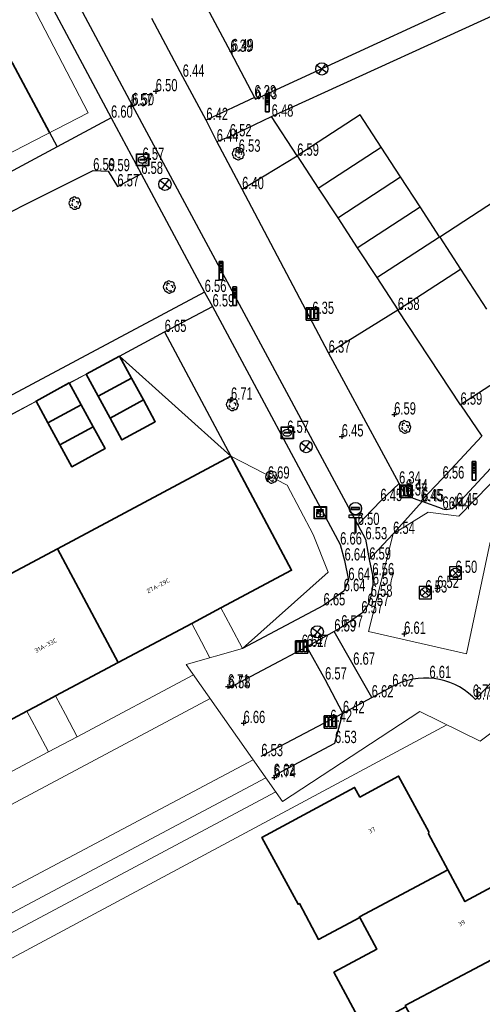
# Model space of a CAD drawing. Header units: metres. Extents: x 154991 to 155595, y 461305 to 461800.
# Tile 46 of 88: x 155277 to 155314, y 461395 to 461475. Entities that reach past the tile are written whole.
import ezdxf
from ezdxf.enums import TextEntityAlignment as Align

# ---------------------------------------------------------------- set-up
doc = ezdxf.new("R2010")
doc.units = ezdxf.units.M
for name, color, linetype in [('AFSLUITPAAL', 1, 'Continuous'), ('B01', 204, 'Continuous'), ('B07', 230, 'Continuous'), ('BOOM', 1, 'Continuous'), ('BRANDKRAAN', 204, 'Continuous'), ('ELECTRAKAST', 153, 'Continuous'), ('GMV', 1, 'Continuous'), ('GMV text', 1, 'Continuous'), ('KOLK', 1, 'Continuous'), ('LICHTMAST', 1, 'Continuous'), ('M02', 102, 'Continuous'), ('RIOOLPUT', 1, 'Continuous'), ('VERKEERSBORD', 1, 'Continuous'), ('WATERLEIDINGPUT', 1, 'Continuous')]:
    doc.layers.add(name, color=color, linetype=linetype)
for name, color, linetype, lineweight in [('B-WE-GR-BEPLANTING_CULTUUR_BODEMBEDEKKER-GV', 90, 'Continuous', 18), ('B-WE-IE-TERREINAFSCHEIDING_KUNSTMATIG_HEKWERK-G', 20, 'IE-TERREINAFSCHEIDING_KUNSTMATIG-SO', 18), ('B-WE-OG-BEBOUWING-GV', 7, 'Continuous', 35), ('B-WE-OG-BEBOUWING-T18', 10, 'Continuous', 18), ('B-WE-OG-TERREIN_ERF-GV', 7, 'Continuous', 18), ('B-WE-VH-VERHARDING_ASFALT-GV', 252, 'Continuous', 18), ('B-WE-VH-VERHARDING_BETONSTRAATSTEEN-GV', 7, 'Continuous', 18), ('B-WE-VH-VERHARDING_TEGEL-GV', 252, 'Continuous', 18)]:
    doc.layers.add(name, color=color, linetype=linetype, lineweight=lineweight)
doc.layers.add('X-XX-AL-HULPLIJN-G', color=210, linetype='Continuous', lineweight=18, plot=False)
doc.styles.add('NLCS-ISO-M200-T18', font='NLCS-ISO.ttf', dxfattribs={"height": 0.36})
doc.linetypes.add('IE-TERREINAFSCHEIDING_KUNSTMATIG-SO', pattern='A,4,[82,NLCS.SHX,S=0.75,R=90,X=0,Y=0],4,-2', length=10)

# ---------------------------------------------------------------- blocks, each defined once
blk = doc.blocks.new('HOOGTEPUNT', base_point=(155115.983561, 461420.975541))
at = {"layer": 'M02'}
for points in [[(155115.983561, 461421.175541, 0), (155115.983561, 461420.975541, 0), (155115.983561, 461420.775541, 0)], [(155115.783561, 461420.975541, 0), (155115.983561, 461420.975541, 0), (155116.183561, 461420.975541, 0)]]:
    blk.add_polyline3d(points, dxfattribs=at)
blk = doc.blocks.new('RIOOLPUT', base_point=(155111.642364, 461649.747199))
at = {"layer": 'RIOOLPUT'}
blk.add_polyline3d([(155111.142364, 461650.247199, 0), (155111.142364, 461649.247199, 0), (155112.142364, 461649.247199, 0), (155112.142364, 461650.247199, 0)], close=True, dxfattribs=at)
for points in [[(155111.359522, 461650.030042, 0), (155111.925207, 461649.464357, 0)], [(155111.360446, 461649.465282, 0), (155111.926259, 461650.031094, 0)]]:
    blk.add_polyline3d(points, dxfattribs=at)
blk.add_circle((155111.642364, 461649.747199), 0.4, dxfattribs=at)
blk = doc.blocks.new('IMG-WATERLEIDINGPUT', base_point=(155108.622899, 461548.274535))
at = {"layer": 'WATERLEIDINGPUT'}
blk.add_polyline3d([(155108.122899, 461548.774535, 0), (155109.122899, 461548.774535, 0), (155109.122899, 461547.774535, 0), (155108.122899, 461547.774535, 0)], close=True, dxfattribs=at)
for points in [[(155108.159546, 461547.837546, 0), (155108.159546, 461548.71665, 0)], [(155108.181145, 461548.738249, 0), (155109.060711, 461548.738249, 0)], [(155109.08231, 461548.71665, 0), (155109.08231, 461547.837546, 0)], [(155109.060711, 461547.815946, 0), (155108.181145, 461547.815946, 0)], [(155108.428947, 461548.319173, 0), (155108.807801, 461548.319173, 0)], [(155108.807801, 461548.242279, 0), (155108.428947, 461548.242279, 0)]]:
    blk.add_polyline3d(points, dxfattribs=at)
for centre, radius, start, end in [((155108.181145, 461548.71665), 0.0216, 90, 180), ((155108.6049, 461548.130087), 0.411039, 88.615315, 142.645462), ((155108.631656, 461548.130318), 0.411032, 38.321444, 92.345755), ((155109.060711, 461548.71665), 0.0216, 0, 90), ((155108.181145, 461547.837546), 0.0216, 180, 270), ((155108.472824, 461548.275493), 0.220693, 151.888112, 235.200633), ((155108.617701, 461548.530876), 0.513782, 238.188568, 271.964555), ((155108.43507, 461548.280726), 0.038931, 99.048842, 260.951158), ((155108.61088, 461548.533498), 0.51668, 272.710601, 302.730871), ((155108.801513, 461548.280726), 0.038957, 279.287799, 80.712201), ((155108.761254, 461548.277928), 0.220693, 305.766514, 29.079035), ((155109.060711, 461547.837546), 0.0216, 270, 0)]:
    blk.add_arc(centre, radius, start, end, dxfattribs=at)
blk = doc.blocks.new('KOLK', base_point=(155111.642364, 461649.747199))
at = {"layer": 'KOLK'}
blk.add_polyline3d([(155111.142364, 461649.247199, 0), (155112.142364, 461649.247199, 0), (155112.142364, 461650.247199, 0), (155111.142364, 461650.247199, 0), (155111.142364, 461649.247199, 0), (155111.142364, 461650.247199, 0), (155112.142364, 461650.247199, 0), (155112.142364, 461649.247199, 0)], dxfattribs=at)
for points in [[(155111.242364, 461650.147199, 0), (155111.442364, 461650.147199, 0), (155111.442364, 461649.347199, 0), (155111.242364, 461649.347199, 0)], [(155111.542364, 461650.147199, 0), (155111.742364, 461650.147199, 0), (155111.742364, 461649.347199, 0), (155111.542364, 461649.347199, 0)], [(155111.842364, 461650.147199, 0), (155112.042364, 461650.147199, 0), (155112.042364, 461649.347199, 0), (155111.842364, 461649.347199, 0)]]:
    blk.add_polyline3d(points, close=True, dxfattribs=at)
blk = doc.blocks.new('VERKEERSBORD', base_point=(155108.622899, 461649.747199))
at = {"layer": 'VERKEERSBORD'}
for points in [[(155108.487462, 461650.582699, 0), (155108.487462, 461650.522199, 0), (155108.752837, 461650.522199, 0), (155108.752837, 461650.583387, 0)], [(155108.487462, 461650.582699, 0), (155108.487462, 461650.522199, 0), (155108.752837, 461650.522199, 0), (155108.752837, 461650.583387, 0)], [(155108.487462, 461650.582699, 0), (155108.752837, 461650.583387, 0), (155108.752837, 461650.522199, 0), (155108.487462, 461650.522199, 0)], [(155108.422899, 461650.347199, 0), (155108.822899, 461650.347199, 0), (155108.822899, 461650.247199, 0), (155108.632899, 461650.247199, 0), (155108.612899, 461650.247199, 0), (155108.422899, 461650.247199, 0)], [(155108.422899, 461650.347199, 0), (155108.822899, 461650.347199, 0), (155108.822899, 461650.247199, 0), (155108.632899, 461650.247199, 0), (155108.612899, 461650.247199, 0), (155108.422899, 461650.247199, 0)], [(155108.632899, 461650.247199, 0), (155108.632899, 461649.747199, 0), (155108.612899, 461649.747199, 0), (155108.612899, 461650.247199, 0)]]:
    blk.add_polyline3d(points, close=True, dxfattribs=at)
for points in [[(155108.612899, 461650.247199, 0), (155108.612899, 461649.747199, 0)], [(155108.632899, 461650.247199, 0), (155108.632899, 461649.747199, 0), (155108.612899, 461649.747199, 0)]]:
    blk.add_polyline3d(points, dxfattribs=at)
blk.add_circle((155108.622899, 461650.547199), 0.2, dxfattribs=at)
blk.add_circle((155108.622899, 461650.547199), 0.2, dxfattribs=at)
blk = doc.blocks.new('LICHTMAST-LM', base_point=(155108.622899, 461649.747199))
at = {"layer": 'LICHTMAST'}
for points in [[(155108.222899, 461650.047199, 0), (155109.022899, 461649.447199, 0)], [(155108.922899, 461650.147199, 0), (155108.322899, 461649.347199, 0)]]:
    blk.add_polyline3d(points, dxfattribs=at)
blk.add_circle((155108.622899, 461649.747199), 0.5, dxfattribs=at)
blk = doc.blocks.new('IMG-ELEKTRAKAST', base_point=(155108.622899, 461548.274535))
at = {"layer": 'ELECTRAKAST'}
for points in [[(155108.122899, 461548.774535, 0), (155109.122899, 461548.774535, 0), (155109.122899, 461547.774535, 0), (155108.122899, 461547.774535, 0)], [(155108.361131, 461548.538515, 0), (155108.872581, 461548.538515, 0), (155108.872581, 461548.461939, 0), (155108.361131, 461548.461939, 0)], [(155108.361131, 461548.381224, 0), (155108.872581, 461548.381224, 0), (155108.872581, 461547.942466, 0), (155108.361131, 461547.942466, 0)]]:
    blk.add_polyline3d(points, close=True, dxfattribs=at)
for points in [[(155108.159546, 461547.837546, 0), (155108.159546, 461548.71665, 0)], [(155108.181145, 461548.738249, 0), (155109.060711, 461548.738249, 0)], [(155109.08231, 461548.71665, 0), (155109.08231, 461547.837546, 0)], [(155109.060711, 461547.815946, 0), (155108.181145, 461547.815946, 0)], [(155108.666705, 461548.362146, 0), (155108.566705, 461548.162146, 0), (155108.666705, 461548.162146, 0), (155108.566705, 461547.962146, 0)]]:
    blk.add_polyline3d(points, dxfattribs=at)
for centre, radius, start, end in [((155108.181145, 461548.71665), 0.0216, 90, 180), ((155109.060711, 461548.71665), 0.0216, 0, 90), ((155108.181145, 461547.837546), 0.0216, 180, 270), ((155108.446027, 461548.24049), 0.035426, 90, 270), ((155108.446027, 461548.24049), 0.035426, 270, 90), ((155109.060711, 461547.837546), 0.0216, 270, 0)]:
    blk.add_arc(centre, radius, start, end, dxfattribs=at)
blk = doc.blocks.new('BOOM', base_point=(155108.622899, 461548.274535))
at = {"layer": 'BOOM'}
for centre, radius, start, end in [((155108.372899, 461548.524535), 0.158114, 71.565051, 198.434949), ((155108.372899, 461548.524535), 0.158114, 71.565051, 198.434949), ((155108.518263, 461548.448649), 0.120777, 31.865611, 217.853307), ((155108.572899, 461548.624535), 0.158114, 18.434949, 161.565051), ((155108.572899, 461548.624535), 0.158114, 18.434949, 161.565051), ((155108.812875, 461548.489269), 0.205959, 332.06579, 115.90362), ((155108.812875, 461548.489269), 0.205959, 332.06579, 115.90362), ((155108.372899, 461548.274535), 0.25, 126.869898, 233.130102), ((155108.372899, 461548.274535), 0.25, 126.869898, 233.130102), ((155108.321787, 461548.024535), 0.11081, 153.17782, 293.001444), ((155108.321787, 461548.024535), 0.11081, 153.17782, 293.001444), ((155108.445065, 461548.176059), 0.087156, 120.494353, 299.107534), ((155108.609924, 461548.050485), 0.276255, 207.591124, 320.438098), ((155108.609924, 461548.050485), 0.276255, 207.591124, 320.438098), ((155108.659777, 461548.056729), 0.119188, 202.088508, 359.606186), ((155108.788223, 461548.272242), 0.121571, 323.70867, 121.149856), ((155108.872899, 461548.024535), 0.158114, 251.565051, 18.434949), ((155108.872899, 461548.024535), 0.158114, 251.565051, 18.434949), ((155108.933756, 461548.227037), 0.176645, 300.30792, 69.770414), ((155108.933756, 461548.227037), 0.176645, 300.30792, 69.770414)]:
    blk.add_arc(centre, radius, start, end, dxfattribs=at)
blk = doc.blocks.new('AFSLUITPAAL', base_point=(155108.622899, 461548.274535))
at = {"layer": 'AFSLUITPAAL'}
for points in [[(155108.522899, 461549.274535, 0), (155108.522899, 461549.174535, 0), (155108.522899, 461549.074535, 0), (155108.522899, 461548.974535, 0), (155108.522899, 461548.874535, 0), (155108.522899, 461548.774535, 0), (155108.522899, 461548.674535, 0), (155108.522899, 461548.274535, 0), (155108.722899, 461548.274535, 0), (155108.722899, 461548.474535, 0), (155108.722899, 461548.674535, 0), (155108.722899, 461548.774535, 0), (155108.722899, 461548.874535, 0), (155108.722899, 461548.974535, 0), (155108.722899, 461549.074535, 0), (155108.722899, 461549.174535, 0), (155108.722899, 461549.274535, 0)], [(155108.522899, 461549.274535, 0), (155108.722899, 461549.274535, 0), (155108.722899, 461549.174535, 0), (155108.522899, 461549.174535, 0)], [(155108.722899, 461549.174535, 0), (155108.722899, 461549.074535, 0), (155108.522899, 461549.074535, 0), (155108.522899, 461549.174535, 0)], [(155108.722899, 461549.074535, 0), (155108.722899, 461548.974535, 0), (155108.522899, 461548.974535, 0), (155108.522899, 461549.074535, 0)], [(155108.722899, 461548.974535, 0), (155108.722899, 461548.874535, 0), (155108.522899, 461548.874535, 0), (155108.522899, 461548.974535, 0)], [(155108.722899, 461548.874535, 0), (155108.722899, 461548.774535, 0), (155108.522899, 461548.774535, 0), (155108.522899, 461548.874535, 0)], [(155108.722899, 461548.774535, 0), (155108.722899, 461548.674535, 0), (155108.522899, 461548.674535, 0), (155108.522899, 461548.774535, 0)], [(155108.722899, 461548.674535, 0), (155108.722899, 461548.474535, 0), (155108.722899, 461548.274535, 0), (155108.522899, 461548.274535, 0), (155108.522899, 461548.674535, 0)]]:
    blk.add_polyline3d(points, close=True, dxfattribs=at)
for points in [[(155108.522899, 461549.174535, 0), (155108.722899, 461549.174535, 0)], [(155108.522899, 461549.074535, 0), (155108.722899, 461549.074535, 0)], [(155108.522899, 461548.974535, 0), (155108.722899, 461548.974535, 0)], [(155108.522899, 461548.874535, 0), (155108.722899, 461548.874535, 0)], [(155108.522899, 461548.774535, 0), (155108.722899, 461548.774535, 0)], [(155108.522899, 461548.674535, 0), (155108.722899, 461548.674535, 0)]]:
    blk.add_polyline3d(points, dxfattribs=at)
blk = doc.blocks.new('IMG-BRANDKRAAN-_OF_PUT', base_point=(155108.622899, 461548.274535))
at = {"layer": 'BRANDKRAAN'}
blk.add_polyline3d([(155108.122899, 461548.774535, 0), (155109.122899, 461548.774535, 0), (155109.122899, 461547.774535, 0), (155108.122899, 461547.774535, 0)], close=True, dxfattribs=at)
for points in [[(155108.159546, 461547.837546, 0), (155108.159546, 461548.71665, 0)], [(155108.181145, 461548.738249, 0), (155109.060711, 461548.738249, 0)], [(155109.08231, 461548.71665, 0), (155109.08231, 461547.837546, 0)], [(155109.060711, 461547.815946, 0), (155108.181145, 461547.815946, 0)], [(155108.428947, 461548.319173, 0), (155108.807801, 461548.319173, 0)], [(155108.807801, 461548.242279, 0), (155108.428947, 461548.242279, 0)]]:
    blk.add_polyline3d(points, dxfattribs=at)
for centre, radius, start, end in [((155108.181145, 461548.71665), 0.0216, 90, 180), ((155108.6049, 461548.130087), 0.411039, 88.615315, 142.645462), ((155108.631656, 461548.130318), 0.411032, 38.321444, 92.345755), ((155109.060711, 461548.71665), 0.0216, 0, 90), ((155108.181145, 461547.837546), 0.0216, 180, 270), ((155108.472824, 461548.275493), 0.220693, 151.888112, 235.200633), ((155108.617701, 461548.530876), 0.513782, 238.188568, 271.964555), ((155108.43507, 461548.280726), 0.038931, 99.048842, 260.951158), ((155108.61088, 461548.533498), 0.51668, 272.710601, 302.730871), ((155108.801513, 461548.280726), 0.038957, 279.287799, 80.712201), ((155108.761254, 461548.277928), 0.220693, 305.766514, 29.079035), ((155109.060711, 461547.837546), 0.0216, 270, 0)]:
    blk.add_arc(centre, radius, start, end, dxfattribs=at)

msp = doc.modelspace()

# ---------------------------------------------------------------- linework, layer by layer
at = {"layer": 'B-WE-GR-BEPLANTING_CULTUUR_BODEMBEDEKKER-GV', "flags": 128}
for points in [[(155293.777, 461439.86), (155298.717, 461430.585), (155292.953, 461427.515), (155293.758, 461426.005), (155294.717, 461424.204)], [(155292.075, 461423.461), (155291.391, 461424.746), (155290.587, 461426.255), (155284.595, 461423.064), (155279.505, 461420.353), (155280.308, 461418.844), (155281.27, 461417.039), (155290.729, 461422.075)], [(155248.363, 461386.804), (155247.575, 461387.029), (155250.151, 461382.475), (155250.821, 461382.67), (155251.97, 461382.508), (155252.656, 461382.173), (155253.632, 461381.479), (155251.401, 461385.849), (155311.342, 461418.007)], [(155297.427, 461412.549), (155263.927, 461394.693), (155262.663, 461394.074)]]:
    msp.add_lwpolyline(points, dxfattribs=at)
msp.add_lwpolyline([(155270.473, 461415.542), (155266.115, 461413.221), (155266.917, 461411.714), (155267.877, 461409.912), (155278.944, 461415.801), (155277.982, 461417.606), (155277.179, 461419.114)], close=True, dxfattribs=at)
at = {"layer": 'B-WE-IE-TERREINAFSCHEIDING_KUNSTMATIG_HEKWERK-G', "flags": 128}
msp.add_lwpolyline([(155253.632, 461381.479), (155251.401, 461385.849), (155311.342, 461418.007)], dxfattribs=at)
at = {"layer": 'B-WE-OG-BEBOUWING-GV', "flags": 128}
msp.add_lwpolyline([(155279.019, 461466.206), (155276.002, 461471.857), (155271.285, 461469.339), (155271.218, 461469.465), (155266.958, 461467.177), (155268.039, 461465.176), (155272.289, 461467.458), (155274.275, 461463.76)], dxfattribs=at)
for points in [[(155282.005, 461446.535), (155282.974, 461444.756), (155285.682, 461446.231), (155284.713, 461448.01)], [(155283.943, 461442.976), (155286.651, 461444.451), (155285.682, 461446.231), (155282.974, 461444.756)], [(155278.887, 461442.575), (155281.593, 461444.05), (155280.623, 461445.829), (155277.917, 461444.354)], [(155286.651, 461444.451), (155283.943, 461442.976), (155284.912, 461441.197), (155287.62, 461442.672)], [(155279.857, 461440.796), (155282.563, 461442.271), (155281.593, 461444.05), (155278.887, 461442.575)], [(155282.563, 461442.271), (155279.857, 461440.796), (155280.827, 461439.017), (155283.533, 461440.492)], [(155279.655, 461432.339), (155284.595, 461423.064), (155290.587, 461426.255), (155292.953, 461427.515), (155298.717, 461430.585), (155293.777, 461439.86)], [(155265.533, 461424.817), (155270.473, 461415.542), (155277.179, 461419.114), (155277.837, 461419.464), (155279.259, 461420.222), (155279.505, 461420.353), (155284.595, 461423.064), (155279.655, 461432.339)], [(155304.261, 461402.33), (155304.232, 461402.384), (155311.424, 461406.207), (155309.849, 461409.126), (155309.868, 461409.298), (155307.422, 461413.827), (155304.269, 461412.124), (155303.842, 461412.914), (155296.298, 461408.838), (155299.239, 461403.394), (155299.356, 461403.457), (155300.89, 461400.54)], [(155311.424, 461406.207), (155304.232, 461402.384), (155304.261, 461402.33), (155305.662, 461399.753), (155302.154, 461397.861), (155304.646, 461393.242), (155308.018, 461395.06), (155307.969, 461395.15), (155317.789, 461400.36), (155317.802, 461400.337), (155317.89, 461400.384), (155315.399, 461405.004), (155312.822, 461403.614)], [(155311.879, 461387.91), (155321.749, 461393.277), (155319.332, 461397.754), (155319.245, 461397.707), (155317.802, 461400.337), (155317.789, 461400.36), (155307.969, 461395.15), (155308.018, 461395.06)]]:
    msp.add_lwpolyline(points, close=True, dxfattribs=at)
at = {"layer": 'B-WE-OG-TERREIN_ERF-GV', "flags": 128}
for points in [[(155237.056, 461544.819), (155237.056, 461544.818), (155240.685, 461538.021), (155244.216, 461531.404), (155247.748, 461524.788), (155251.28, 461518.172), (155254.812, 461511.555), (155258.343, 461504.939), (155261.875, 461498.322), (155265.407, 461491.706), (155268.939, 461485.09), (155272.471, 461478.473), (155276.002, 461471.857), (155279.019, 461466.206)], [(155284.713, 461448.01), (155285.682, 461446.231), (155286.651, 461444.451), (155287.62, 461442.672), (155284.912, 461441.197), (155283.943, 461442.976), (155282.974, 461444.756), (155282.005, 461446.535), (155280.623, 461445.829), (155281.593, 461444.05), (155282.563, 461442.271), (155283.533, 461440.492), (155280.827, 461439.017), (155279.857, 461440.796), (155278.887, 461442.575), (155277.917, 461444.354), (155271.296, 461440.849)], [(155265.533, 461424.817), (155279.655, 461432.339), (155293.777, 461439.86)], [(155311.342, 461418.007), (155251.401, 461385.849), (155253.632, 461381.479), (155270.131, 461350.902), (155273.323, 461345.155), (155287.005, 461352.562), (155304.397, 461361.976), (155304.394, 461361.981), (155287.058, 461393.378), (155288.315, 461394.071), (155305.545, 461362.605), (155336.216, 461379.174), (155323.459, 461402.978), (155315.395, 461417.676)], [(155304.646, 461393.242), (155302.154, 461397.861), (155305.662, 461399.753), (155304.261, 461402.33), (155300.89, 461400.54), (155299.356, 461403.457), (155299.239, 461403.394), (155296.298, 461408.838), (155303.842, 461412.914), (155304.269, 461412.124), (155307.422, 461413.827), (155309.868, 461409.298), (155309.849, 461409.126), (155311.424, 461406.207), (155312.822, 461403.614), (155315.399, 461405.004), (155317.89, 461400.384), (155317.802, 461400.337), (155319.245, 461397.707), (155319.332, 461397.754), (155321.749, 461393.277)]]:
    msp.add_lwpolyline(points, dxfattribs=at)
at = {"layer": 'B-WE-VH-VERHARDING_ASFALT-GV', "flags": 128}
for points in [[(155292.079, 461420.156), (155268.103, 461407.372)], [(155230.72, 461382.593), (155230.74, 461382.603), (155238.2, 461385.848), (155245.599, 461389.228), (155261.189, 461396.915), (155262.379, 461397.537), (155295.596, 461415.153)]]:
    msp.add_lwpolyline(points, dxfattribs=at)
at = {"layer": 'B-WE-VH-VERHARDING_BETONSTRAATSTEEN-GV', "flags": 128}
for points in [[(155294.717, 461424.204), (155293.758, 461426.005), (155292.953, 461427.515), (155290.587, 461426.255), (155291.391, 461424.746), (155292.075, 461423.461)], [(155295.596, 461415.153), (155262.379, 461397.537), (155261.189, 461396.915), (155245.599, 461389.228), (155248.196, 461388.317), (155255.5, 461392.001), (155262.03, 461395.303), (155262.801, 461395.693), (155296.624, 461413.693)]]:
    msp.add_lwpolyline(points, dxfattribs=at)
msp.add_lwpolyline([(155279.259, 461420.222), (155277.837, 461419.464), (155277.179, 461419.114), (155277.982, 461417.606), (155278.944, 461415.801), (155281.27, 461417.039), (155280.308, 461418.844), (155279.505, 461420.353)], close=True, dxfattribs=at)
at = {"layer": 'B-WE-VH-VERHARDING_TEGEL-GV', "flags": 128}
for points in [[(155271.296, 461440.849), (155277.917, 461444.354), (155280.623, 461445.829), (155282.005, 461446.535), (155284.713, 461448.01)], [(155290.729, 461422.075), (155281.27, 461417.039), (155278.944, 461415.801), (155267.877, 461409.912), (155265.205, 461408.489), (155264.114, 461407.904), (155258.695, 461404.998), (155259.736, 461403.889), (155260.074, 461403.221)], [(155268.103, 461407.372), (155292.079, 461420.156)], [(155296.624, 461413.693), (155262.801, 461395.693), (155262.03, 461395.303), (155255.5, 461392.001), (155248.196, 461388.317), (155245.599, 461389.228)], [(155262.663, 461394.074), (155263.927, 461394.693), (155297.427, 461412.549)]]:
    msp.add_lwpolyline(points, dxfattribs=at)
at = {"layer": 'B01'}
for points in [[(155234.701, 461537.896), (155232.348, 461542.308), (155237.056, 461544.818), (155279.629, 461465.062), (155274.931, 461462.539), (155272.289, 461467.458), (155268.039, 461465.176)], [(155317.186, 461461.873), (155310.769, 461457.705), (155310.749, 461457.737), (155309.169, 461460.169), (155307.589, 461462.601), (155306.009, 461465.033), (155304.297, 461467.668), (155299.171, 461464.324), (155300.888, 461461.692), (155302.473, 461459.263), (155304.057, 461456.834), (155305.642, 461454.405), (155307.359, 461451.773), (155312.461, 461455.101), (155314.572, 461451.851)]]:
    msp.add_lwpolyline(points, dxfattribs=at)
at = {"layer": 'B07'}
for points in [[(155300.888, 461461.692), (155306.009, 461465.033)], [(155302.473, 461459.263), (155307.589, 461462.601)], [(155304.057, 461456.834), (155309.169, 461460.169)], [(155305.642, 461454.405), (155310.749, 461457.737)], [(155310.769, 461457.705), (155312.461, 461455.101)]]:
    msp.add_lwpolyline(points, dxfattribs=at)
at = {"layer": 'GMV'}
for points in [[(155232.887, 461567.659), (155233.757, 461566.002), (155234.231, 461565.078), (155235.129, 461563.427), (155241.707, 461551.059), (155254.307, 461527.393), (155269.325, 461499.152), (155285.752, 461468.438), (155304.097, 461434.271), (155304.724, 461433.103), (155305.032, 461431.45), (155305.288, 461430.176), (155305.321, 461429.414), (155305.153, 461428.426)], [(155237.056, 461544.818), (155236.956, 461545.007), (155241.419, 461547.394), (155252.935, 461525.745), (155267.794, 461497.834), (155284.023, 461467.422), (155279.629, 461465.062)], [(155295.687, 461469.074), (155295.765, 461468.926), (155318.646, 461479.478), (155350.307, 461494.191), (155345.941, 461502.312)], [(155299.171, 461464.324), (155297.091, 461467.511), (155318.479, 461477.325), (155351.204, 461492.534), (155352.868, 461489.406), (155357.155, 461481.52), (155359.13, 461477.857), (155357.96, 461473.848), (155353.711, 461471.056), (155325.496, 461452.573), (155317.308, 461447.211), (155312.461, 461444.06), (155307.359, 461451.773)], [(155282.051, 461485.396), (155286.038, 461487.232), (155293.739, 461472.782), (155295.687, 461469.074), (155291.773, 461467.23)], [(155310.989, 461435.592), (155309.336, 461436.173), (155309.236, 461436.21), (155307.979, 461436.666), (155307.461, 461437.638), (155301.73, 461448.296), (155294.69, 461461.606), (155292.621, 461465.484), (155291.773, 461467.23), (155289.856, 461470.756), (155287.355, 461475.492)], [(155284.023, 461467.422), (155286.481, 461462.844), (155291.641, 461453.234), (155273.984, 461443.81), (155272.354, 461444.259), (155268.458, 461451.567), (155265.351, 461457.394)], [(155292.621, 461465.484), (155293.689, 461465.903), (155297.091, 461467.511)], [(155294.69, 461461.606), (155299.171, 461464.324)], [(155268.458, 461451.567), (155269.824, 461452.31), (155269.321, 461455.092), (155270.429, 461457.041), (155282.571, 461463.135), (155283.784, 461463.07), (155284.541, 461461.83), (155286.481, 461462.844)], [(155291.641, 461453.234), (155292.28, 461452.057)], [(155288.386, 461449.983), (155292.28, 461452.057), (155302.667, 461432.679), (155303.023, 461431.379), (155303.333, 461429.784), (155302.953, 461428.883), (155301.314, 461427.724), (155294.717, 461424.204)], [(155301.73, 461448.296), (155307.359, 461451.773)], [(155284.713, 461448.01), (155288.386, 461449.983), (155293.777, 461439.86)], [(155321.009, 461445.48), (155320.117, 461444.485), (155312.127, 461435.877)], [(155312.461, 461444.06), (155314.198, 461441.509), (155310.999, 461438.05), (155309.236, 461436.21)], [(155307.461, 461437.638), (155305.944, 461436.217), (155304.097, 461434.271)], [(155305.032, 461431.45), (155306.977, 461433.543), (155309.336, 461436.173)], [(155304.393, 461427.077), (155302.751, 461425.928), (155302.188, 461425.6), (155299.949, 461424.352), (155293.601, 461420.976)], [(155305.23, 461420.233), (155303.728, 461422.894), (155302.188, 461425.6)], [(155302.892, 461418.952), (155301.44, 461421.694), (155299.949, 461424.352)], [(155313.459, 461420.288), (155313.69, 461420.063), (155316.765, 461423.414), (155316.58, 461423.601)], [(155296.249, 461415.452), (155302.892, 461418.952), (155305.23, 461420.233), (155306.908, 461421.123)], [(155297.252, 461413.84), (155302.245, 461416.517), (155302.892, 461418.952)]]:
    msp.add_lwpolyline(points, dxfattribs=at)
for centre, radius, start, end in [((155311.326, 461436.663), 1.123, 252.53583, 315.53434), ((155302.95, 461428.778), 2.23, 310.30838, 350.90457), ((155309.609, 461416.199), 5.616, 46.7185, 118.7393)]:
    msp.add_arc(centre, radius, start, end, dxfattribs=at)
at = {"layer": 'X-XX-AL-HULPLIJN-G', "flags": 128}
for points in [[(155320.493, 461421.508), (155314.055, 461416.669), (155309.144, 461419.091), (155297.982, 461411.76), (155290.137, 461422.916), (155294.717, 461424.204), (155301.682, 461430.438), (155300.47, 461433.498), (155298.365, 461437.514), (155293.777, 461439.86), (155284.713, 461448.01), (155274.83, 461442.678), (155271.577, 461442.742), (155263.976, 461458.451), (155282.154, 461467.822), (155241.938, 461545.143), (155237.056, 461544.818), (155235.759, 461545.813), (155239.822, 461548.73), (155230.569, 461565.714)], [(155320.493, 461421.508), (155314.055, 461416.669), (155309.144, 461419.091), (155297.982, 461411.76), (155290.137, 461422.916), (155294.717, 461424.204), (155301.682, 461430.438), (155300.47, 461433.498), (155298.365, 461437.514), (155293.777, 461439.86), (155284.713, 461448.01), (155274.83, 461442.678), (155271.577, 461442.742), (155263.976, 461458.451), (155282.154, 461467.822), (155241.938, 461545.143), (155237.056, 461544.818), (155235.759, 461545.813), (155239.822, 461548.73), (155230.569, 461565.714)], [(155319.9, 461442.726), (155312.333, 461434.988), (155309.818, 461435.318), (155306.977, 461433.543), (155304.978, 461425.614), (155312.955, 461423.78), (155314.87, 461432.869)], [(155319.9, 461442.726), (155312.333, 461434.988), (155309.818, 461435.318), (155306.977, 461433.543), (155304.978, 461425.614), (155312.955, 461423.78), (155314.87, 461432.869)]]:
    msp.add_lwpolyline(points, dxfattribs=at)

# ---------------------------------------------------------------- block references
at = {"layer": 'AFSLUITPAAL', "xscale": 1.5, "yscale": 1.5, "zscale": 1.5}
for p in [(155296.752, 461467.903), (155292.964, 461454.229), (155294.092, 461452.149), (155313.56, 461437.928)]:
    msp.add_blockref('AFSLUITPAAL', p, dxfattribs=at)
at = {"layer": 'BOOM'}
for p in [(155294.381, 461464.495), (155281.085, 461460.467), (155288.776, 461453.643), (155293.901, 461444.08), (155307.934, 461442.254), (155297.079, 461438.178)]:
    msp.add_blockref('BOOM', p, dxfattribs=at)
at = {"layer": 'BRANDKRAAN'}
msp.add_blockref('IMG-BRANDKRAAN-_OF_PUT', (155286.586, 461463.992), dxfattribs=at)
at = {"layer": 'ELECTRAKAST'}
msp.add_blockref('IMG-ELEKTRAKAST', (155301.043, 461435.265), dxfattribs=at)
at = {"layer": 'KOLK'}
for p in [(155300.401, 461451.448), (155308.029, 461437.004), (155299.536, 461424.348), (155301.867, 461418.234)]:
    msp.add_blockref('KOLK', p, dxfattribs=at)
at = {"layer": 'LICHTMAST'}
for p in [(155301.173, 461471.393), (155288.413, 461462), (155299.901, 461440.653), (155300.807, 461425.574)]:
    msp.add_blockref('LICHTMAST-LM', p, dxfattribs=at)
at = {"layer": 'M02'}
for p in [(155293.855, 461472.834), (155287.663, 461469.573), (155285.64, 461468.363), (155294.412, 461464.65), (155293.78, 461444.464), (155307.062, 461443.261), (155302.795, 461441.474), (155296.779, 461438.044), (155310.559, 461429.141), (155307.874, 461425.405), (155293.533, 461421.122), (155294.803, 461418.145), (155297.304, 461413.725)]:
    msp.add_blockref('HOOGTEPUNT', p, dxfattribs=at)
at = {"layer": 'RIOOLPUT'}
for p in [(155312.052, 461430.366), (155309.603, 461428.773)]:
    msp.add_blockref('RIOOLPUT', p, dxfattribs=at)
at = {"layer": 'VERKEERSBORD', "xscale": 2.5, "yscale": 2.5, "zscale": 2.5}
msp.add_blockref('VERKEERSBORD', (155303.911, 461433.604), dxfattribs=at)
at = {"layer": 'WATERLEIDINGPUT'}
msp.add_blockref('IMG-WATERLEIDINGPUT', (155298.356, 461441.771), dxfattribs=at)

# ---------------------------------------------------------------- texts
at = {"layer": 'B-WE-OG-BEBOUWING-T18', "style": 'NLCS-ISO-M200-T18'}
for s, rotation, p in [('27A-29C', 28, (155287.856, 461429.332)), ('31A-33C', 28, (155278.708, 461424.461)), ('37', 28.4, (155305.254, 461409.425)), ('39', 28.4, (155312.55, 461401.859))]:
    msp.add_text(s, height=0.36, rotation=rotation, dxfattribs=at).set_placement(p, align=Align.MIDDLE)
at = {"layer": 'BRANDKRAAN', "width": 0.68}
msp.add_text('6.57', height=1, dxfattribs=at).set_placement((155286.586, 461463.992))
at = {"layer": 'GMV text', "width": 0.68}
for s, p in [('6.39', (155293.739, 461472.782)), ('6.44', (155289.856, 461470.756)), ('6.38', (155295.687, 461469.074)), ('6.38', (155295.687, 461469.074)), ('6.50', (155285.752, 461468.438)), ('6.43', (155295.765, 461468.926)), ('6.60', (155284.023, 461467.422)), ('6.60', (155284.023, 461467.422)), ('6.48', (155297.091, 461467.511)), ('6.42', (155291.773, 461467.23)), ('6.42', (155291.773, 461467.23)), ('6.52', (155293.689, 461465.903)), ('6.44', (155292.621, 461465.484)), ('6.44', (155292.621, 461465.484)), ('6.59', (155299.171, 461464.324)), ('6.59', (155282.571, 461463.135)), ('6.59', (155283.784, 461463.07)), ('6.58', (155286.481, 461462.844)), ('6.58', (155286.481, 461462.844)), ('6.57', (155284.541, 461461.83)), ('6.40', (155294.69, 461461.606)), ('6.40', (155294.69, 461461.606)), ('6.56', (155291.641, 461453.234)), ('6.56', (155291.641, 461453.234)), ('6.59', (155292.28, 461452.057)), ('6.59', (155292.28, 461452.057)), ('6.58', (155307.359, 461451.773)), ('6.65', (155288.386, 461449.983)), ('6.65', (155288.386, 461449.983)), ('6.37', (155301.73, 461448.296)), ('6.37', (155301.73, 461448.296)), ('6.59', (155312.461, 461444.06)), ('6.59', (155312.461, 461444.06)), ('6.56', (155310.999, 461438.05)), ('6.34', (155307.461, 461437.638)), ('6.34', (155307.461, 461437.638)), ('6.45', (155305.944, 461436.217)), ('6.37', (155307.979, 461436.666)), ('6.45', (155309.236, 461436.21)), ('6.45', (155309.236, 461436.21)), ('6.45', (155309.336, 461436.173)), ('6.45', (155309.336, 461436.173)), ('6.44', (155310.989, 461435.592)), ('6.44', (155311.497, 461435.554)), ('6.45', (155312.127, 461435.877)), ('6.50', (155304.097, 461434.271)), ('6.50', (155304.097, 461434.271)), ('6.53', (155304.724, 461433.103)), ('6.54', (155306.977, 461433.543)), ('6.66', (155302.667, 461432.679)), ('6.64', (155303.023, 461431.379)), ('6.59', (155305.032, 461431.45)), ('6.59', (155305.032, 461431.45)), ('6.64', (155303.333, 461429.784)), ('6.56', (155305.288, 461430.176)), ('6.57', (155305.321, 461429.414)), ('6.64', (155302.953, 461428.883)), ('6.58', (155305.153, 461428.426)), ('6.65', (155301.314, 461427.724)), ('6.57', (155304.894, 461427.685)), ('6.57', (155304.393, 461427.077)), ('6.57', (155302.751, 461425.928)), ('6.59', (155302.188, 461425.6)), ('6.59', (155302.188, 461425.6)), ('6.47', (155299.949, 461424.352)), ('6.47', (155299.949, 461424.352)), ('6.67', (155303.728, 461422.894)), ('6.57', (155301.44, 461421.694)), ('6.61', (155309.932, 461421.806)), ('6.58', (155293.601, 461420.976)), ('6.62', (155306.908, 461421.123)), ('6.62', (155305.23, 461420.233)), ('6.62', (155305.23, 461420.233)), ('6.71', (155313.459, 461420.288)), ('6.73', (155313.69, 461420.063)), ('6.42', (155302.892, 461418.952)), ('6.42', (155302.892, 461418.952)), ('6.42', (155302.892, 461418.952)), ('6.53', (155302.245, 461416.517)), ('6.53', (155296.249, 461415.452)), ('6.62', (155297.252, 461413.84))]:
    msp.add_text(s, height=1, dxfattribs=at).set_placement(p)
at = {"layer": 'KOLK', "width": 0.68}
for s, p in [('6.35', (155300.401, 461451.448)), ('6.44', (155308.029, 461437.004)), ('6.62', (155299.536, 461424.348)), ('6.42', (155301.867, 461418.234))]:
    msp.add_text(s, height=1, dxfattribs=at).set_placement(p)
at = {"layer": 'M02', "width": 0.68}
for s, p in [('6.49', (155293.855, 461472.834)), ('6.50', (155287.663, 461469.573)), ('6.57', (155285.64, 461468.363)), ('6.53', (155294.412, 461464.65)), ('6.71', (155293.78, 461444.464)), ('6.59', (155307.062, 461443.261)), ('6.45', (155302.795, 461441.474)), ('6.69', (155296.779, 461438.044)), ('6.52', (155310.559, 461429.141)), ('6.61', (155307.874, 461425.405)), ('6.71', (155293.533, 461421.122)), ('6.66', (155294.803, 461418.145)), ('6.74', (155297.304, 461413.725))]:
    msp.add_text(s, height=1, dxfattribs=at).set_placement(p)
at = {"layer": 'RIOOLPUT', "width": 0.68}
for s, p in [('6.50', (155312.052, 461430.366)), ('6.53', (155309.603, 461428.773))]:
    msp.add_text(s, height=1, dxfattribs=at).set_placement(p)
at = {"layer": 'WATERLEIDINGPUT', "width": 0.68}
msp.add_text('6.57', height=1, dxfattribs=at).set_placement((155298.356, 461441.771))

doc.saveas('drawing.dxf')
